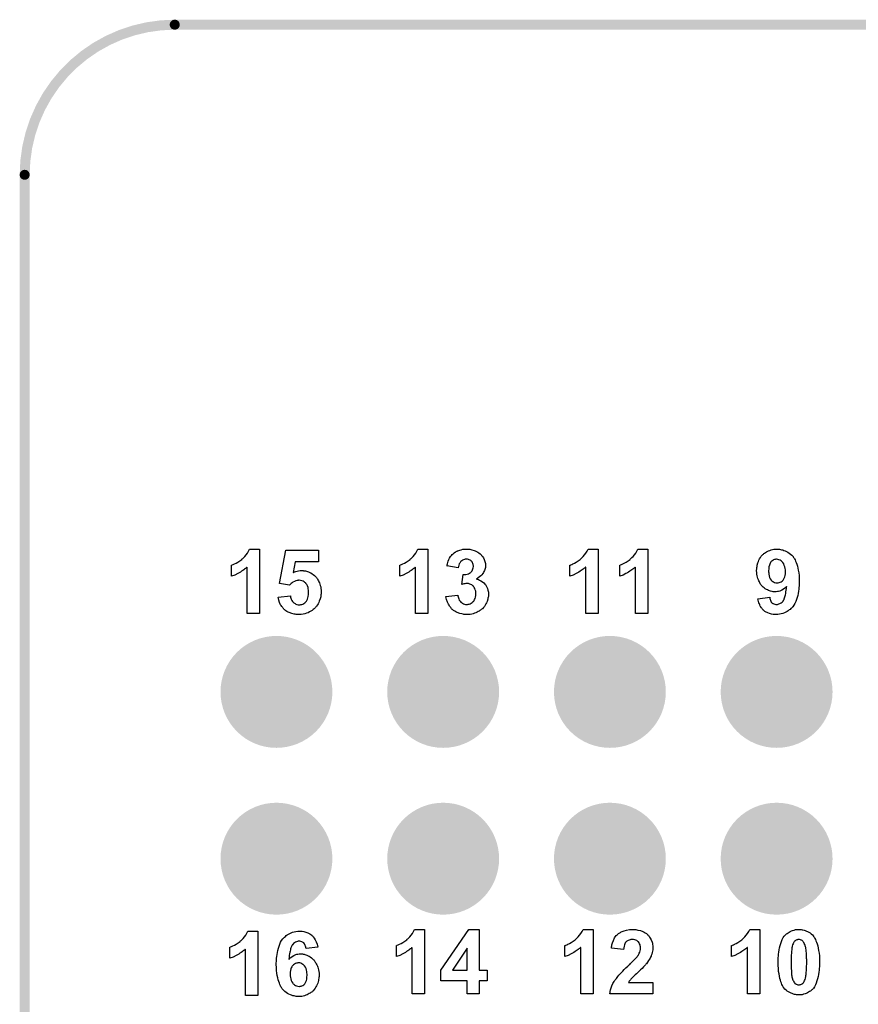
# Model space of a CAD drawing. Extents: x -0.07 to 0.95, y -0.15 to 2.1.
# Tile 13 of 14: x -0.05 to 0.45, y 1.51 to 2.1. Entities that reach past the tile are written whole.
import ezdxf

# ---------------------------------------------------------------- set-up
doc = ezdxf.new("R2010")
doc.units = 0
doc.layers.get('0').update_dxf_attribs({"linetype": 'CONTINUOUS'})
for name, color, linetype in [('gko', 6, 'CONTINUOUS'), ('gto', 2, 'CONTINUOUS'), ('gts', 1, 'CONTINUOUS')]:
    doc.layers.add(name, color=color, linetype=linetype)

# ---------------------------------------------------------------- blocks, each defined once
blk = doc.blocks.new('D29')
at = {"const_width": 0.003}
blk.add_lwpolyline([(-0.0015, 0, 1), (0.0015, 0, 1)], format="xyb", close=True, dxfattribs=at)
blk = doc.blocks.new('D52')
at = {"const_width": 0.03355}
blk.add_lwpolyline([(-0.016775, 0, 1), (0.016775, 0, 1)], format="xyb", close=True, dxfattribs=at)

msp = doc.modelspace()

# ---------------------------------------------------------------- linework, layer by layer
at = {"layer": 'gko', "color": 6, "const_width": 0.006}
msp.add_lwpolyline([(0.04, 2.1, 0.414214), (-0.05, 2.01)], format="xyb", dxfattribs=at)
for points in [[(0.04, 2.1), (0.04, 2.1)], [(0.04, 2.1), (0.04, 2.1)], [(0.04, 2.1), (0.86, 2.1)], [(-0.05, -0.15), (-0.05, 2.01)]]:
    msp.add_lwpolyline(points, dxfattribs=at)
at = {"layer": 'gto', "color": 2}
for points in [[(0.0909, 1.747), (0.0835, 1.747), (0.0835, 1.7748), (0.0834, 1.7747), (0.0833, 1.7746), (0.0831, 1.7745), (0.0828, 1.7742), (0.0824, 1.7739), (0.0819, 1.7735), (0.0814, 1.7731), (0.0808, 1.7727), (0.0801, 1.7723), (0.0794, 1.7718), (0.0786, 1.7713), (0.0778, 1.7709), (0.076, 1.77), (0.074, 1.7693), (0.074, 1.7759), (0.0741, 1.7759), (0.0741, 1.776), (0.0743, 1.776), (0.0745, 1.7761), (0.0751, 1.7764), (0.0758, 1.7767), (0.0768, 1.7771), (0.0778, 1.7777), (0.079, 1.7785), (0.0802, 1.7794), (0.0803, 1.7795), (0.0804, 1.7795), (0.0805, 1.7797), (0.0808, 1.7799), (0.0814, 1.7805), (0.082, 1.7812), (0.0828, 1.7821), (0.0836, 1.7832), (0.0843, 1.7844), (0.0849, 1.7856), (0.0909, 1.7856), (0.0909, 1.747)], [(0.1262, 1.778), (0.1122, 1.778), (0.1111, 1.7715), (0.1111, 1.7715), (0.1112, 1.7715), (0.1115, 1.7717), (0.112, 1.7719), (0.1126, 1.7721), (0.1134, 1.7724), (0.1142, 1.7725), (0.1152, 1.7727), (0.1161, 1.7728), (0.1166, 1.7728), (0.117, 1.7727), (0.1173, 1.7726), (0.1178, 1.7726), (0.1184, 1.7725), (0.119, 1.7723), (0.1203, 1.7719), (0.121, 1.7716), (0.1217, 1.7713), (0.1224, 1.7708), (0.1231, 1.7703), (0.1238, 1.7698), (0.1244, 1.7691), (0.1245, 1.7691), (0.1246, 1.769), (0.1248, 1.7688), (0.125, 1.7685), (0.1252, 1.7681), (0.1256, 1.7677), (0.1258, 1.7672), (0.1262, 1.7666), (0.1265, 1.766), (0.1268, 1.7653), (0.1271, 1.7645), (0.1273, 1.7638), (0.1276, 1.7629), (0.1277, 1.7619), (0.1278, 1.7609), (0.1279, 1.7599), (0.1279, 1.7598), (0.1279, 1.7597), (0.1279, 1.7594), (0.1278, 1.7591), (0.1278, 1.7587), (0.1277, 1.7582), (0.1277, 1.7576), (0.1276, 1.757), (0.1272, 1.7557), (0.1267, 1.7543), (0.1264, 1.7535), (0.1261, 1.7528), (0.1256, 1.7521), (0.1251, 1.7513), (0.1251, 1.7513), (0.1249, 1.7511), (0.1247, 1.7509), (0.1244, 1.7506), (0.1241, 1.7502), (0.1236, 1.7497), (0.123, 1.7493), (0.1224, 1.7488), (0.1217, 1.7483), (0.1209, 1.7479), (0.1201, 1.7474), (0.1191, 1.7471), (0.1181, 1.7467), (0.1171, 1.7465), (0.1159, 1.7463), (0.1147, 1.7463), (0.1142, 1.7463), (0.1138, 1.7463), (0.1133, 1.7464), (0.1128, 1.7464), (0.1122, 1.7465), (0.1116, 1.7466), (0.1102, 1.7469), (0.1087, 1.7475), (0.108, 1.7478), (0.1073, 1.7482), (0.1066, 1.7486), (0.106, 1.7491), (0.1059, 1.7492), (0.1058, 1.7492), (0.1056, 1.7494), (0.1054, 1.7496), (0.1052, 1.7499), (0.1049, 1.7503), (0.1046, 1.7507), (0.1042, 1.7511), (0.1039, 1.7517), (0.1035, 1.7522), (0.1029, 1.7535), (0.1024, 1.755), (0.1022, 1.7559), (0.102, 1.7568), (0.1094, 1.7575), (0.1094, 1.7574), (0.1094, 1.7572), (0.1095, 1.7567), (0.1097, 1.7561), (0.1099, 1.7555), (0.1102, 1.7548), (0.1107, 1.7542), (0.1112, 1.7536), (0.1112, 1.7535), (0.1115, 1.7534), (0.1118, 1.7532), (0.1122, 1.7529), (0.1127, 1.7526), (0.1133, 1.7524), (0.1141, 1.7522), (0.1148, 1.7522), (0.1149, 1.7522), (0.1152, 1.7522), (0.1156, 1.7523), (0.1162, 1.7524), (0.1168, 1.7526), (0.1175, 1.7529), (0.1181, 1.7534), (0.1187, 1.754), (0.1188, 1.7542), (0.119, 1.7544), (0.1192, 1.7548), (0.1196, 1.7555), (0.1198, 1.7563), (0.1201, 1.7572), (0.1203, 1.7584), (0.1203, 1.7597), (0.1203, 1.7598), (0.1203, 1.7599), (0.1203, 1.76), (0.1203, 1.7603), (0.1203, 1.7609), (0.1201, 1.7617), (0.12, 1.7626), (0.1197, 1.7635), (0.1193, 1.7643), (0.1187, 1.765), (0.1187, 1.7651), (0.1185, 1.7653), (0.1181, 1.7656), (0.1176, 1.766), (0.117, 1.7663), (0.1163, 1.7666), (0.1155, 1.7668), (0.1146, 1.7669), (0.1142, 1.7669), (0.114, 1.7668), (0.1135, 1.7667), (0.1127, 1.7665), (0.1118, 1.7662), (0.1109, 1.7657), (0.1104, 1.7654), (0.1099, 1.765), (0.1094, 1.7645), (0.1089, 1.764), (0.1029, 1.7649), (0.1067, 1.7849), (0.1262, 1.7849), (0.1262, 1.778)], [(0.1919, 1.747), (0.1845, 1.747), (0.1845, 1.7748), (0.1844, 1.7747), (0.1843, 1.7746), (0.1841, 1.7745), (0.1838, 1.7742), (0.1834, 1.7739), (0.1829, 1.7735), (0.1824, 1.7731), (0.1818, 1.7727), (0.1811, 1.7723), (0.1804, 1.7718), (0.1796, 1.7713), (0.1788, 1.7709), (0.177, 1.77), (0.175, 1.7693), (0.175, 1.7759), (0.1751, 1.7759), (0.1751, 1.776), (0.1753, 1.776), (0.1755, 1.7761), (0.1761, 1.7764), (0.1768, 1.7767), (0.1778, 1.7771), (0.1788, 1.7777), (0.18, 1.7785), (0.1812, 1.7794), (0.1813, 1.7795), (0.1814, 1.7795), (0.1815, 1.7797), (0.1818, 1.7799), (0.1824, 1.7805), (0.183, 1.7812), (0.1838, 1.7821), (0.1846, 1.7832), (0.1853, 1.7844), (0.1859, 1.7856), (0.1919, 1.7856), (0.1919, 1.747)], [(0.2159, 1.7856), (0.2164, 1.7855), (0.2169, 1.7855), (0.2175, 1.7854), (0.2181, 1.7852), (0.2195, 1.7848), (0.2202, 1.7845), (0.221, 1.7841), (0.2217, 1.7837), (0.2224, 1.7833), (0.2231, 1.7827), (0.2237, 1.7821), (0.2238, 1.7821), (0.2238, 1.782), (0.224, 1.7819), (0.2242, 1.7816), (0.2246, 1.7811), (0.2251, 1.7803), (0.2256, 1.7794), (0.226, 1.7782), (0.2263, 1.777), (0.2264, 1.7764), (0.2264, 1.7757), (0.2264, 1.7757), (0.2264, 1.7755), (0.2264, 1.7752), (0.2263, 1.7749), (0.2263, 1.7745), (0.2262, 1.774), (0.226, 1.7734), (0.2258, 1.7728), (0.2254, 1.7722), (0.2251, 1.7715), (0.2247, 1.7709), (0.2241, 1.7702), (0.2235, 1.7695), (0.2227, 1.7689), (0.2219, 1.7683), (0.2209, 1.7676), (0.221, 1.7676), (0.2211, 1.7676), (0.2212, 1.7676), (0.2215, 1.7675), (0.2221, 1.7673), (0.2228, 1.767), (0.2236, 1.7665), (0.2245, 1.766), (0.2254, 1.7653), (0.2262, 1.7644), (0.2263, 1.7643), (0.2265, 1.764), (0.2268, 1.7635), (0.2272, 1.7628), (0.2276, 1.7619), (0.2278, 1.7609), (0.2281, 1.7598), (0.2282, 1.7585), (0.2282, 1.7584), (0.2282, 1.7583), (0.2282, 1.758), (0.2281, 1.7577), (0.2281, 1.7572), (0.2279, 1.7567), (0.2278, 1.7561), (0.2277, 1.7555), (0.2273, 1.7542), (0.2269, 1.7534), (0.2266, 1.7527), (0.2262, 1.7519), (0.2257, 1.7512), (0.2251, 1.7505), (0.2245, 1.7498), (0.2244, 1.7498), (0.2243, 1.7497), (0.2241, 1.7495), (0.2238, 1.7493), (0.2234, 1.749), (0.223, 1.7487), (0.2225, 1.7484), (0.2219, 1.7481), (0.2213, 1.7477), (0.2206, 1.7474), (0.2198, 1.7471), (0.219, 1.7468), (0.2181, 1.7466), (0.2172, 1.7464), (0.2162, 1.7463), (0.2152, 1.7463), (0.2147, 1.7463), (0.2144, 1.7463), (0.2139, 1.7464), (0.2134, 1.7464), (0.2129, 1.7466), (0.2122, 1.7467), (0.2109, 1.747), (0.2094, 1.7476), (0.2086, 1.7479), (0.208, 1.7483), (0.2072, 1.7488), (0.2066, 1.7493), (0.2065, 1.7493), (0.2064, 1.7494), (0.2062, 1.7496), (0.206, 1.7498), (0.2057, 1.7501), (0.2055, 1.7505), (0.2051, 1.7509), (0.2048, 1.7514), (0.2045, 1.7519), (0.2041, 1.7525), (0.2035, 1.7538), (0.203, 1.7554), (0.2027, 1.7562), (0.2026, 1.7571), (0.2097, 1.758), (0.2097, 1.7579), (0.2097, 1.7579), (0.2098, 1.7575), (0.2099, 1.757), (0.2101, 1.7564), (0.2104, 1.7558), (0.2106, 1.755), (0.2111, 1.7544), (0.2116, 1.7538), (0.2116, 1.7537), (0.2119, 1.7535), (0.2122, 1.7533), (0.2126, 1.7531), (0.2131, 1.7528), (0.2137, 1.7526), (0.2144, 1.7524), (0.2152, 1.7524), (0.2153, 1.7524), (0.2156, 1.7524), (0.216, 1.7525), (0.2165, 1.7526), (0.2171, 1.7528), (0.2177, 1.7531), (0.2184, 1.7535), (0.219, 1.7541), (0.2191, 1.7542), (0.2193, 1.7544), (0.2195, 1.7548), (0.2198, 1.7553), (0.2201, 1.756), (0.2204, 1.7568), (0.2206, 1.7578), (0.2206, 1.7588), (0.2206, 1.7589), (0.2206, 1.7589), (0.2206, 1.7593), (0.2206, 1.7598), (0.2205, 1.7604), (0.2202, 1.7612), (0.22, 1.7619), (0.2196, 1.7626), (0.2191, 1.7633), (0.219, 1.7633), (0.2188, 1.7635), (0.2185, 1.7638), (0.2181, 1.7641), (0.2175, 1.7644), (0.2169, 1.7646), (0.2162, 1.7649), (0.2155, 1.7649), (0.2149, 1.7649), (0.2145, 1.7649), (0.214, 1.7648), (0.2134, 1.7647), (0.2128, 1.7645), (0.2121, 1.7644), (0.2129, 1.7703), (0.2134, 1.7703), (0.2139, 1.7704), (0.2146, 1.7704), (0.2153, 1.7706), (0.2161, 1.7708), (0.2168, 1.7711), (0.2175, 1.7716), (0.2175, 1.7716), (0.2177, 1.7719), (0.218, 1.7721), (0.2183, 1.7726), (0.2186, 1.7731), (0.2188, 1.7737), (0.219, 1.7744), (0.2191, 1.7752), (0.2191, 1.7754), (0.2191, 1.7756), (0.219, 1.7759), (0.2189, 1.7764), (0.2188, 1.7769), (0.2186, 1.7774), (0.2183, 1.7779), (0.2179, 1.7784), (0.2178, 1.7784), (0.2177, 1.7785), (0.2175, 1.7787), (0.2171, 1.779), (0.2166, 1.7791), (0.2161, 1.7794), (0.2155, 1.7795), (0.2148, 1.7795), (0.2145, 1.7795), (0.2141, 1.7795), (0.2137, 1.7794), (0.2132, 1.7792), (0.2126, 1.779), (0.2121, 1.7786), (0.2116, 1.7782), (0.2115, 1.7781), (0.2114, 1.778), (0.2111, 1.7776), (0.2109, 1.7772), (0.2106, 1.7767), (0.2104, 1.776), (0.2101, 1.7752), (0.21, 1.7744), (0.2032, 1.7755), (0.2032, 1.7755), (0.2033, 1.7756), (0.2033, 1.7758), (0.2033, 1.7761), (0.2035, 1.7767), (0.2037, 1.7775), (0.204, 1.7784), (0.2044, 1.7794), (0.2048, 1.7802), (0.2053, 1.7811), (0.2054, 1.7812), (0.2056, 1.7814), (0.2059, 1.7818), (0.2064, 1.7823), (0.2069, 1.7828), (0.2076, 1.7834), (0.2084, 1.7839), (0.2093, 1.7844), (0.2094, 1.7844), (0.2094, 1.7845), (0.2097, 1.7846), (0.2103, 1.7848), (0.211, 1.785), (0.2118, 1.7852), (0.2128, 1.7855), (0.2139, 1.7856), (0.215, 1.7856), (0.2155, 1.7856), (0.2159, 1.7856)], [(0.2939, 1.747), (0.2865, 1.747), (0.2865, 1.7748), (0.2864, 1.7747), (0.2863, 1.7746), (0.2861, 1.7745), (0.2858, 1.7742), (0.2854, 1.7739), (0.2849, 1.7735), (0.2844, 1.7731), (0.2838, 1.7727), (0.2831, 1.7723), (0.2824, 1.7718), (0.2816, 1.7713), (0.2808, 1.7709), (0.279, 1.77), (0.277, 1.7693), (0.277, 1.7759), (0.2771, 1.7759), (0.2771, 1.776), (0.2773, 1.776), (0.2775, 1.7761), (0.2781, 1.7764), (0.2788, 1.7767), (0.2798, 1.7771), (0.2808, 1.7777), (0.282, 1.7785), (0.2832, 1.7794), (0.2833, 1.7795), (0.2834, 1.7795), (0.2835, 1.7797), (0.2838, 1.7799), (0.2844, 1.7805), (0.285, 1.7812), (0.2858, 1.7821), (0.2866, 1.7832), (0.2873, 1.7844), (0.2879, 1.7856), (0.2939, 1.7856), (0.2939, 1.747)], [(0.3237, 1.747), (0.3163, 1.747), (0.3163, 1.7748), (0.3163, 1.7747), (0.3162, 1.7746), (0.316, 1.7745), (0.3156, 1.7742), (0.3152, 1.7739), (0.3148, 1.7735), (0.3142, 1.7731), (0.3136, 1.7727), (0.313, 1.7723), (0.3122, 1.7718), (0.3115, 1.7713), (0.3106, 1.7709), (0.3089, 1.77), (0.3069, 1.7693), (0.3069, 1.7759), (0.3069, 1.7759), (0.307, 1.776), (0.3071, 1.776), (0.3074, 1.7761), (0.3079, 1.7764), (0.3087, 1.7767), (0.3096, 1.7771), (0.3107, 1.7777), (0.3119, 1.7785), (0.3131, 1.7794), (0.3131, 1.7795), (0.3132, 1.7795), (0.3134, 1.7797), (0.3136, 1.7799), (0.3142, 1.7805), (0.3149, 1.7812), (0.3157, 1.7821), (0.3165, 1.7832), (0.3172, 1.7844), (0.3177, 1.7856), (0.3237, 1.7856), (0.3237, 1.747)], [(0.4018, 1.7856), (0.4023, 1.7856), (0.4028, 1.7855), (0.4033, 1.7854), (0.404, 1.7852), (0.4047, 1.7851), (0.4054, 1.7848), (0.4062, 1.7845), (0.407, 1.7841), (0.4078, 1.7837), (0.4086, 1.7832), (0.4094, 1.7826), (0.4101, 1.7819), (0.4109, 1.7811), (0.4109, 1.781), (0.411, 1.7809), (0.4112, 1.7806), (0.4115, 1.7802), (0.4118, 1.7797), (0.4121, 1.7791), (0.4124, 1.7784), (0.4128, 1.7775), (0.4131, 1.7765), (0.4135, 1.7754), (0.4138, 1.7742), (0.414, 1.7729), (0.4143, 1.7714), (0.4145, 1.7698), (0.4146, 1.768), (0.4146, 1.7661), (0.4146, 1.7661), (0.4146, 1.766), (0.4146, 1.7659), (0.4146, 1.7657), (0.4146, 1.7651), (0.4146, 1.7644), (0.4145, 1.7635), (0.4144, 1.7625), (0.4143, 1.7615), (0.4141, 1.7603), (0.4139, 1.759), (0.4137, 1.7578), (0.4134, 1.7565), (0.413, 1.7553), (0.4125, 1.7541), (0.412, 1.7529), (0.4114, 1.7519), (0.4107, 1.7509), (0.4106, 1.7509), (0.4105, 1.7507), (0.4103, 1.7505), (0.41, 1.7502), (0.4096, 1.7499), (0.4091, 1.7494), (0.4086, 1.7491), (0.408, 1.7486), (0.4073, 1.7482), (0.4065, 1.7478), (0.4057, 1.7474), (0.4048, 1.747), (0.4038, 1.7467), (0.4028, 1.7465), (0.4018, 1.7463), (0.4006, 1.7463), (0.4002, 1.7463), (0.3999, 1.7463), (0.3995, 1.7463), (0.399, 1.7464), (0.398, 1.7466), (0.3968, 1.7469), (0.3957, 1.7473), (0.3944, 1.7479), (0.3939, 1.7482), (0.3933, 1.7487), (0.3933, 1.7487), (0.3932, 1.7488), (0.3931, 1.7489), (0.3929, 1.7491), (0.3927, 1.7494), (0.3924, 1.7497), (0.3922, 1.7501), (0.3918, 1.7504), (0.3916, 1.7509), (0.3912, 1.7514), (0.3909, 1.7521), (0.3907, 1.7527), (0.3904, 1.7534), (0.3902, 1.7542), (0.3899, 1.7549), (0.3898, 1.7558), (0.3969, 1.7567), (0.3969, 1.7565), (0.3969, 1.7563), (0.397, 1.7559), (0.3972, 1.7554), (0.3973, 1.7549), (0.3975, 1.7543), (0.3978, 1.7538), (0.3982, 1.7534), (0.3983, 1.7533), (0.3984, 1.7532), (0.3987, 1.753), (0.399, 1.7529), (0.3994, 1.7527), (0.3999, 1.7526), (0.4005, 1.7524), (0.4011, 1.7524), (0.4012, 1.7524), (0.4015, 1.7524), (0.4019, 1.7525), (0.4024, 1.7527), (0.403, 1.7529), (0.4037, 1.7533), (0.4043, 1.7538), (0.4049, 1.7544), (0.405, 1.7545), (0.4051, 1.7547), (0.4052, 1.7549), (0.4053, 1.7551), (0.4055, 1.7554), (0.4056, 1.7558), (0.4058, 1.7563), (0.406, 1.7569), (0.4061, 1.7575), (0.4063, 1.7582), (0.4065, 1.759), (0.4066, 1.7599), (0.4068, 1.7609), (0.4069, 1.762), (0.407, 1.7631), (0.4069, 1.7631), (0.4069, 1.763), (0.4067, 1.7629), (0.4065, 1.7627), (0.4062, 1.7624), (0.4059, 1.7622), (0.4051, 1.7615), (0.4041, 1.7609), (0.4029, 1.7604), (0.4022, 1.7602), (0.4015, 1.7601), (0.4008, 1.76), (0.4, 1.7599), (0.3996, 1.7599), (0.3993, 1.76), (0.3989, 1.76), (0.3984, 1.7601), (0.3974, 1.7604), (0.3962, 1.7608), (0.3955, 1.7611), (0.3949, 1.7614), (0.3942, 1.7618), (0.3936, 1.7623), (0.3929, 1.7628), (0.3923, 1.7634), (0.3922, 1.7635), (0.3921, 1.7636), (0.392, 1.7638), (0.3918, 1.764), (0.3915, 1.7644), (0.3912, 1.7648), (0.3909, 1.7653), (0.3907, 1.7659), (0.3903, 1.7665), (0.3901, 1.7672), (0.3898, 1.7679), (0.3895, 1.7688), (0.3893, 1.7696), (0.3892, 1.7705), (0.3891, 1.7715), (0.389, 1.7725), (0.389, 1.7726), (0.389, 1.7728), (0.389, 1.7731), (0.3891, 1.7735), (0.3891, 1.774), (0.3892, 1.7746), (0.3893, 1.7752), (0.3894, 1.7759), (0.3898, 1.7774), (0.3901, 1.7782), (0.3904, 1.779), (0.3908, 1.7798), (0.3913, 1.7806), (0.3918, 1.7813), (0.3924, 1.782), (0.3925, 1.7821), (0.3926, 1.7822), (0.3928, 1.7824), (0.3931, 1.7826), (0.3934, 1.7829), (0.3938, 1.7832), (0.3943, 1.7835), (0.3949, 1.7839), (0.3954, 1.7842), (0.3962, 1.7845), (0.3969, 1.7848), (0.3977, 1.7851), (0.3985, 1.7853), (0.3994, 1.7855), (0.4003, 1.7856), (0.4013, 1.7856), (0.4015, 1.7856), (0.4018, 1.7856)], [(0.4009, 1.7795), (0.4006, 1.7795), (0.4002, 1.7794), (0.3998, 1.7793), (0.3992, 1.7791), (0.3987, 1.7788), (0.3981, 1.7784), (0.3975, 1.7779), (0.3975, 1.7778), (0.3973, 1.7775), (0.3971, 1.7771), (0.3969, 1.7766), (0.3967, 1.7759), (0.3964, 1.7749), (0.3963, 1.7738), (0.3962, 1.7725), (0.3962, 1.7725), (0.3962, 1.7724), (0.3962, 1.7722), (0.3962, 1.7719), (0.3963, 1.7713), (0.3964, 1.7705), (0.3965, 1.7695), (0.3968, 1.7686), (0.3972, 1.7678), (0.3977, 1.767), (0.3977, 1.767), (0.3979, 1.7668), (0.3982, 1.7665), (0.3987, 1.7662), (0.3992, 1.7659), (0.3998, 1.7656), (0.4005, 1.7654), (0.4013, 1.7653), (0.4014, 1.7653), (0.4017, 1.7654), (0.402, 1.7654), (0.4025, 1.7655), (0.4031, 1.7657), (0.4037, 1.766), (0.4043, 1.7664), (0.4049, 1.767), (0.4049, 1.767), (0.4051, 1.7673), (0.4054, 1.7677), (0.4056, 1.7682), (0.4059, 1.7689), (0.4061, 1.7698), (0.4063, 1.7708), (0.4064, 1.7719), (0.4064, 1.772), (0.4064, 1.7721), (0.4064, 1.7723), (0.4064, 1.7725), (0.4063, 1.7731), (0.4061, 1.774), (0.406, 1.7749), (0.4056, 1.7758), (0.4053, 1.7767), (0.4047, 1.7775), (0.4047, 1.7776), (0.4044, 1.7779), (0.4041, 1.7781), (0.4037, 1.7785), (0.4031, 1.7789), (0.4024, 1.7792), (0.4017, 1.7794), (0.4009, 1.7795)], [(0.0899, 1.518), (0.0825, 1.518), (0.0825, 1.5458), (0.0824, 1.5458), (0.0823, 1.5456), (0.0821, 1.5455), (0.0818, 1.5452), (0.0814, 1.5449), (0.0809, 1.5445), (0.0804, 1.5441), (0.0798, 1.5437), (0.0791, 1.5433), (0.0784, 1.5428), (0.0776, 1.5423), (0.0768, 1.5419), (0.075, 1.541), (0.073, 1.5403), (0.073, 1.5469), (0.0731, 1.5469), (0.0731, 1.547), (0.0733, 1.547), (0.0735, 1.5471), (0.0741, 1.5474), (0.0748, 1.5477), (0.0758, 1.5481), (0.0768, 1.5487), (0.078, 1.5495), (0.0792, 1.5504), (0.0793, 1.5505), (0.0794, 1.5505), (0.0795, 1.5507), (0.0798, 1.5509), (0.0804, 1.5515), (0.081, 1.5522), (0.0818, 1.5531), (0.0826, 1.5542), (0.0833, 1.5554), (0.0839, 1.5566), (0.0899, 1.5566), (0.0899, 1.518)], [(0.1157, 1.5566), (0.1161, 1.5566), (0.1165, 1.5565), (0.1175, 1.5563), (0.1186, 1.556), (0.1198, 1.5556), (0.1211, 1.555), (0.1216, 1.5546), (0.1222, 1.5541), (0.1222, 1.5541), (0.1223, 1.554), (0.1225, 1.5539), (0.1226, 1.5537), (0.1229, 1.5534), (0.1231, 1.5531), (0.1237, 1.5524), (0.1243, 1.5513), (0.1249, 1.5501), (0.1255, 1.5487), (0.1259, 1.547), (0.1188, 1.5462), (0.1188, 1.5464), (0.1187, 1.5466), (0.1186, 1.547), (0.1185, 1.5475), (0.1183, 1.548), (0.1181, 1.5485), (0.1178, 1.549), (0.1174, 1.5495), (0.1173, 1.5495), (0.1172, 1.5496), (0.117, 1.5498), (0.1166, 1.55), (0.1162, 1.5502), (0.1157, 1.5504), (0.1151, 1.5505), (0.1145, 1.5505), (0.1144, 1.5505), (0.1141, 1.5505), (0.1137, 1.5504), (0.1131, 1.5502), (0.1125, 1.55), (0.1119, 1.5496), (0.1112, 1.5491), (0.1106, 1.5484), (0.1105, 1.5483), (0.1104, 1.5482), (0.1103, 1.548), (0.1102, 1.5477), (0.11, 1.5474), (0.1099, 1.547), (0.1097, 1.5465), (0.1095, 1.546), (0.1094, 1.5454), (0.1092, 1.5446), (0.109, 1.5439), (0.1089, 1.543), (0.1087, 1.542), (0.1086, 1.5409), (0.1085, 1.5397), (0.1086, 1.5398), (0.1086, 1.5399), (0.1088, 1.54), (0.109, 1.5402), (0.1093, 1.5405), (0.1096, 1.5408), (0.1104, 1.5414), (0.1114, 1.5419), (0.1126, 1.5425), (0.1132, 1.5427), (0.1139, 1.5428), (0.1146, 1.5429), (0.1154, 1.543), (0.1158, 1.543), (0.1162, 1.5429), (0.1166, 1.5429), (0.117, 1.5428), (0.1176, 1.5427), (0.1181, 1.5425), (0.1193, 1.5421), (0.12, 1.5418), (0.1207, 1.5415), (0.1213, 1.5411), (0.122, 1.5406), (0.1227, 1.54), (0.1233, 1.5394), (0.1233, 1.5394), (0.1235, 1.5393), (0.1236, 1.5391), (0.1238, 1.5388), (0.1241, 1.5384), (0.1243, 1.538), (0.1246, 1.5375), (0.1249, 1.537), (0.1253, 1.5364), (0.1256, 1.5356), (0.1258, 1.5349), (0.1261, 1.5341), (0.1263, 1.5333), (0.1264, 1.5323), (0.1266, 1.5314), (0.1266, 1.5303), (0.1266, 1.5303), (0.1266, 1.53), (0.1266, 1.5298), (0.1266, 1.5293), (0.1265, 1.5288), (0.1264, 1.5283), (0.1263, 1.5276), (0.1262, 1.5269), (0.1258, 1.5254), (0.1255, 1.5246), (0.1251, 1.5238), (0.1247, 1.5231), (0.1243, 1.5223), (0.1237, 1.5215), (0.1231, 1.5208), (0.1231, 1.5208), (0.123, 1.5207), (0.1228, 1.5205), (0.1225, 1.5203), (0.1222, 1.52), (0.1217, 1.5197), (0.1213, 1.5194), (0.1207, 1.5191), (0.1201, 1.5187), (0.1195, 1.5184), (0.1187, 1.5181), (0.1179, 1.5178), (0.1171, 1.5176), (0.1162, 1.5174), (0.1152, 1.5173), (0.1142, 1.5173), (0.114, 1.5173), (0.1137, 1.5173), (0.1133, 1.5173), (0.1128, 1.5174), (0.1122, 1.5175), (0.1116, 1.5177), (0.1109, 1.5178), (0.1101, 1.5181), (0.1094, 1.5184), (0.1085, 1.5187), (0.1077, 1.5192), (0.1069, 1.5197), (0.1061, 1.5203), (0.1054, 1.521), (0.1046, 1.5218), (0.1046, 1.5218), (0.1045, 1.522), (0.1043, 1.5223), (0.1041, 1.5227), (0.1037, 1.5232), (0.1035, 1.5238), (0.1031, 1.5245), (0.1028, 1.5253), (0.1024, 1.5263), (0.1021, 1.5274), (0.1018, 1.5286), (0.1015, 1.53), (0.1012, 1.5314), (0.1011, 1.533), (0.101, 1.5348), (0.1009, 1.5366), (0.1009, 1.5367), (0.1009, 1.5368), (0.1009, 1.5369), (0.1009, 1.5371), (0.1009, 1.5376), (0.101, 1.5384), (0.101, 1.5393), (0.1011, 1.5403), (0.1012, 1.5414), (0.1014, 1.5425), (0.1016, 1.5438), (0.1019, 1.545), (0.1022, 1.5463), (0.1026, 1.5476), (0.103, 1.5487), (0.1035, 1.5499), (0.1041, 1.551), (0.1048, 1.5519), (0.1049, 1.552), (0.105, 1.5521), (0.1052, 1.5524), (0.1055, 1.5526), (0.1059, 1.553), (0.1064, 1.5534), (0.1069, 1.5539), (0.1075, 1.5543), (0.1082, 1.5547), (0.109, 1.5551), (0.1099, 1.5555), (0.1107, 1.5559), (0.1117, 1.5562), (0.1127, 1.5564), (0.1138, 1.5566), (0.115, 1.5566), (0.1154, 1.5566), (0.1157, 1.5566)], [(0.1899, 1.519), (0.1825, 1.519), (0.1825, 1.5468), (0.1824, 1.5467), (0.1823, 1.5466), (0.1821, 1.5465), (0.1818, 1.5462), (0.1814, 1.5459), (0.1809, 1.5455), (0.1804, 1.5451), (0.1798, 1.5447), (0.1791, 1.5443), (0.1784, 1.5438), (0.1776, 1.5433), (0.1768, 1.5429), (0.175, 1.542), (0.173, 1.5413), (0.173, 1.5479), (0.1731, 1.5479), (0.1731, 1.548), (0.1733, 1.548), (0.1735, 1.5481), (0.1741, 1.5484), (0.1748, 1.5487), (0.1758, 1.5491), (0.1768, 1.5497), (0.178, 1.5505), (0.1792, 1.5514), (0.1793, 1.5515), (0.1794, 1.5515), (0.1795, 1.5517), (0.1798, 1.5519), (0.1804, 1.5525), (0.181, 1.5532), (0.1818, 1.5541), (0.1826, 1.5552), (0.1833, 1.5564), (0.1839, 1.5576), (0.1899, 1.5576), (0.1899, 1.519)], [(0.2225, 1.5332), (0.2273, 1.5332), (0.2273, 1.5267), (0.2225, 1.5267), (0.2225, 1.519), (0.2154, 1.519), (0.2154, 1.5267), (0.1996, 1.5267), (0.1996, 1.5331), (0.2163, 1.5576), (0.2225, 1.5576), (0.2225, 1.5332)], [(0.2909, 1.519), (0.2835, 1.519), (0.2835, 1.5468), (0.2834, 1.5467), (0.2833, 1.5466), (0.2831, 1.5465), (0.2828, 1.5462), (0.2824, 1.5459), (0.2819, 1.5455), (0.2814, 1.5451), (0.2808, 1.5447), (0.2801, 1.5443), (0.2794, 1.5438), (0.2786, 1.5433), (0.2778, 1.5429), (0.276, 1.542), (0.274, 1.5413), (0.274, 1.5479), (0.2741, 1.5479), (0.2741, 1.548), (0.2743, 1.548), (0.2745, 1.5481), (0.2751, 1.5484), (0.2758, 1.5487), (0.2768, 1.5491), (0.2778, 1.5497), (0.279, 1.5505), (0.2802, 1.5514), (0.2803, 1.5515), (0.2804, 1.5515), (0.2805, 1.5517), (0.2808, 1.5519), (0.2814, 1.5525), (0.282, 1.5532), (0.2828, 1.5541), (0.2836, 1.5552), (0.2843, 1.5564), (0.2849, 1.5576), (0.2909, 1.5576), (0.2909, 1.519)], [(0.3155, 1.5576), (0.316, 1.5575), (0.3166, 1.5575), (0.3172, 1.5574), (0.3178, 1.5572), (0.3193, 1.5569), (0.3207, 1.5563), (0.3215, 1.556), (0.3222, 1.5556), (0.3229, 1.5551), (0.3235, 1.5545), (0.3236, 1.5545), (0.3237, 1.5544), (0.3238, 1.5542), (0.324, 1.554), (0.3243, 1.5537), (0.3246, 1.5533), (0.3248, 1.5529), (0.3252, 1.5524), (0.3257, 1.5513), (0.3263, 1.55), (0.3265, 1.5493), (0.3266, 1.5485), (0.3267, 1.5477), (0.3268, 1.5469), (0.3268, 1.5467), (0.3268, 1.5464), (0.3267, 1.5459), (0.3267, 1.5453), (0.3266, 1.5445), (0.3264, 1.5437), (0.3262, 1.5428), (0.3258, 1.5419), (0.3258, 1.5418), (0.3257, 1.5415), (0.3254, 1.541), (0.3251, 1.5404), (0.3247, 1.5397), (0.3242, 1.5389), (0.3236, 1.538), (0.3229, 1.537), (0.3228, 1.537), (0.3226, 1.5367), (0.3223, 1.5363), (0.3218, 1.5358), (0.3211, 1.5351), (0.3203, 1.5342), (0.3193, 1.5333), (0.3181, 1.5321), (0.318, 1.532), (0.3179, 1.532), (0.3177, 1.5318), (0.3175, 1.5316), (0.3169, 1.531), (0.3162, 1.5304), (0.3155, 1.5297), (0.3147, 1.5289), (0.3141, 1.5283), (0.3138, 1.528), (0.3136, 1.5278), (0.3136, 1.5278), (0.3135, 1.5277), (0.3133, 1.5274), (0.3131, 1.5272), (0.3126, 1.5265), (0.3121, 1.5258), (0.3268, 1.5258), (0.3268, 1.519), (0.301, 1.519), (0.301, 1.5191), (0.301, 1.5192), (0.301, 1.5194), (0.3011, 1.5197), (0.3011, 1.52), (0.3012, 1.5204), (0.3014, 1.5214), (0.3018, 1.5225), (0.3022, 1.5237), (0.3027, 1.5251), (0.3035, 1.5263), (0.3035, 1.5264), (0.3036, 1.5265), (0.3037, 1.5267), (0.3039, 1.5269), (0.3041, 1.5273), (0.3045, 1.5277), (0.3049, 1.5282), (0.3053, 1.5288), (0.3058, 1.5294), (0.3064, 1.5301), (0.3071, 1.5309), (0.3079, 1.5317), (0.3087, 1.5325), (0.3096, 1.5335), (0.3106, 1.5345), (0.3117, 1.5355), (0.3118, 1.5356), (0.312, 1.5358), (0.3122, 1.536), (0.3125, 1.5363), (0.313, 1.5366), (0.3134, 1.5371), (0.3144, 1.5381), (0.3154, 1.5391), (0.3164, 1.5402), (0.3168, 1.5406), (0.3173, 1.5411), (0.3176, 1.5415), (0.3178, 1.5419), (0.3179, 1.542), (0.3181, 1.5423), (0.3183, 1.5427), (0.3186, 1.5433), (0.3189, 1.544), (0.3192, 1.5448), (0.3193, 1.5455), (0.3194, 1.5464), (0.3194, 1.5464), (0.3194, 1.5465), (0.3194, 1.5467), (0.3193, 1.5472), (0.3192, 1.5478), (0.3191, 1.5484), (0.3188, 1.549), (0.3185, 1.5496), (0.3181, 1.5502), (0.318, 1.5502), (0.3178, 1.5504), (0.3175, 1.5506), (0.3171, 1.5509), (0.3166, 1.5511), (0.316, 1.5513), (0.3152, 1.5515), (0.3144, 1.5515), (0.314, 1.5515), (0.3136, 1.5515), (0.3131, 1.5514), (0.3125, 1.5512), (0.3119, 1.5509), (0.3112, 1.5506), (0.3107, 1.5501), (0.3106, 1.5501), (0.3105, 1.5499), (0.3102, 1.5495), (0.31, 1.549), (0.3097, 1.5484), (0.3095, 1.5476), (0.3093, 1.5466), (0.3092, 1.5455), (0.3019, 1.5463), (0.3019, 1.5463), (0.3019, 1.5465), (0.3019, 1.5468), (0.302, 1.5472), (0.3021, 1.5477), (0.3022, 1.5483), (0.3024, 1.5489), (0.3026, 1.5496), (0.3031, 1.551), (0.3038, 1.5525), (0.3042, 1.5532), (0.3047, 1.5539), (0.3053, 1.5544), (0.3059, 1.555), (0.306, 1.555), (0.3061, 1.5551), (0.3062, 1.5552), (0.3065, 1.5554), (0.3069, 1.5556), (0.3073, 1.5558), (0.3077, 1.5561), (0.3083, 1.5563), (0.3089, 1.5566), (0.3096, 1.5568), (0.311, 1.5572), (0.3127, 1.5575), (0.3136, 1.5576), (0.3146, 1.5576), (0.3151, 1.5576), (0.3155, 1.5576)], [(0.3909, 1.519), (0.3835, 1.519), (0.3835, 1.5468), (0.3834, 1.5467), (0.3833, 1.5466), (0.3831, 1.5465), (0.3828, 1.5462), (0.3824, 1.5459), (0.3819, 1.5455), (0.3814, 1.5451), (0.3808, 1.5447), (0.3801, 1.5443), (0.3794, 1.5438), (0.3786, 1.5433), (0.3778, 1.5429), (0.376, 1.542), (0.374, 1.5413), (0.374, 1.5479), (0.3741, 1.5479), (0.3741, 1.548), (0.3743, 1.548), (0.3745, 1.5481), (0.3751, 1.5484), (0.3758, 1.5487), (0.3768, 1.5491), (0.3778, 1.5497), (0.379, 1.5505), (0.3802, 1.5514), (0.3803, 1.5515), (0.3804, 1.5515), (0.3805, 1.5517), (0.3808, 1.5519), (0.3814, 1.5525), (0.382, 1.5532), (0.3828, 1.5541), (0.3836, 1.5552), (0.3843, 1.5564), (0.3849, 1.5576), (0.3909, 1.5576), (0.3909, 1.519)], [(0.4153, 1.5576), (0.4157, 1.5575), (0.4163, 1.5574), (0.4168, 1.5573), (0.4175, 1.5571), (0.4182, 1.5569), (0.4189, 1.5566), (0.4196, 1.5564), (0.4203, 1.556), (0.4211, 1.5555), (0.4218, 1.555), (0.4225, 1.5544), (0.4231, 1.5536), (0.4231, 1.5536), (0.4232, 1.5534), (0.4234, 1.5531), (0.4237, 1.5527), (0.4239, 1.5522), (0.4243, 1.5515), (0.4246, 1.5508), (0.4249, 1.5499), (0.4253, 1.5489), (0.4257, 1.5477), (0.4259, 1.5464), (0.4262, 1.545), (0.4265, 1.5434), (0.4267, 1.5418), (0.4268, 1.5399), (0.4268, 1.5379), (0.4268, 1.5379), (0.4268, 1.5378), (0.4268, 1.5376), (0.4268, 1.5374), (0.4268, 1.5369), (0.4268, 1.5361), (0.4267, 1.5353), (0.4266, 1.5342), (0.4265, 1.5331), (0.4264, 1.5319), (0.4262, 1.5306), (0.4259, 1.5293), (0.4256, 1.528), (0.4252, 1.5267), (0.4248, 1.5254), (0.4243, 1.5243), (0.4237, 1.5232), (0.4231, 1.5222), (0.423, 1.5222), (0.4229, 1.5221), (0.4227, 1.5218), (0.4225, 1.5216), (0.4222, 1.5213), (0.4218, 1.521), (0.4213, 1.5206), (0.4208, 1.5203), (0.4202, 1.5199), (0.4196, 1.5195), (0.4188, 1.5192), (0.4181, 1.5189), (0.4172, 1.5187), (0.4163, 1.5184), (0.4153, 1.5183), (0.4143, 1.5183), (0.4141, 1.5183), (0.4138, 1.5183), (0.4134, 1.5183), (0.413, 1.5184), (0.4124, 1.5185), (0.4118, 1.5186), (0.4111, 1.5188), (0.4104, 1.5191), (0.4097, 1.5193), (0.4089, 1.5197), (0.4082, 1.5201), (0.4074, 1.5206), (0.4067, 1.5212), (0.406, 1.5218), (0.4053, 1.5226), (0.4052, 1.5226), (0.4051, 1.5228), (0.405, 1.5231), (0.4048, 1.5234), (0.4045, 1.5239), (0.4042, 1.5245), (0.4039, 1.5253), (0.4036, 1.5261), (0.4033, 1.5271), (0.403, 1.5282), (0.4027, 1.5295), (0.4025, 1.5309), (0.4022, 1.5324), (0.4021, 1.5342), (0.402, 1.536), (0.4019, 1.538), (0.4019, 1.538), (0.4019, 1.5381), (0.4019, 1.5383), (0.4019, 1.5385), (0.4019, 1.539), (0.402, 1.5398), (0.402, 1.5406), (0.4021, 1.5417), (0.4022, 1.5428), (0.4024, 1.544), (0.4026, 1.5453), (0.4028, 1.5466), (0.4031, 1.5479), (0.4035, 1.5492), (0.4039, 1.5504), (0.4044, 1.5516), (0.405, 1.5527), (0.4056, 1.5536), (0.4057, 1.5537), (0.4058, 1.5538), (0.406, 1.554), (0.4062, 1.5542), (0.4065, 1.5546), (0.4069, 1.5549), (0.4074, 1.5552), (0.4079, 1.5556), (0.4085, 1.556), (0.4091, 1.5564), (0.4099, 1.5567), (0.4106, 1.557), (0.4115, 1.5572), (0.4124, 1.5575), (0.4133, 1.5576), (0.4143, 1.5576), (0.4149, 1.5576), (0.4153, 1.5576)], [(0.4143, 1.5515), (0.4141, 1.5515), (0.4138, 1.5515), (0.4136, 1.5514), (0.4132, 1.5513), (0.4128, 1.5511), (0.4124, 1.5509), (0.412, 1.5506), (0.4119, 1.5506), (0.4118, 1.5505), (0.4116, 1.5502), (0.4114, 1.55), (0.4111, 1.5495), (0.4109, 1.549), (0.4106, 1.5484), (0.4104, 1.5476), (0.4104, 1.5475), (0.4104, 1.5475), (0.4104, 1.5472), (0.4103, 1.547), (0.4102, 1.5467), (0.4102, 1.5463), (0.4101, 1.5459), (0.4101, 1.5453), (0.41, 1.5446), (0.4099, 1.544), (0.4099, 1.5431), (0.4098, 1.5423), (0.4097, 1.5413), (0.4097, 1.5403), (0.4097, 1.5391), (0.4097, 1.5379), (0.4097, 1.5379), (0.4097, 1.5376), (0.4097, 1.5373), (0.4097, 1.5368), (0.4097, 1.5363), (0.4097, 1.5357), (0.4097, 1.5349), (0.4098, 1.5342), (0.4099, 1.5327), (0.41, 1.5311), (0.41, 1.5304), (0.4101, 1.5297), (0.4102, 1.5291), (0.4104, 1.5285), (0.4104, 1.5284), (0.4105, 1.5282), (0.4106, 1.5277), (0.4108, 1.5272), (0.4111, 1.5267), (0.4114, 1.5261), (0.4117, 1.5256), (0.412, 1.5252), (0.4121, 1.5252), (0.4122, 1.5251), (0.4124, 1.5249), (0.4127, 1.5248), (0.413, 1.5247), (0.4134, 1.5245), (0.4138, 1.5244), (0.4143, 1.5244), (0.4146, 1.5244), (0.4148, 1.5244), (0.4151, 1.5245), (0.4155, 1.5246), (0.4159, 1.5247), (0.4163, 1.5249), (0.4167, 1.5252), (0.4167, 1.5253), (0.4168, 1.5254), (0.4171, 1.5256), (0.4173, 1.5259), (0.4175, 1.5263), (0.4178, 1.5269), (0.4181, 1.5275), (0.4183, 1.5283), (0.4183, 1.5283), (0.4183, 1.5284), (0.4183, 1.5286), (0.4184, 1.5288), (0.4185, 1.5292), (0.4185, 1.5295), (0.4186, 1.53), (0.4187, 1.5305), (0.4187, 1.5312), (0.4188, 1.5319), (0.4189, 1.5327), (0.419, 1.5335), (0.419, 1.5345), (0.419, 1.5355), (0.4191, 1.5367), (0.4191, 1.5379), (0.4191, 1.538), (0.4191, 1.5382), (0.4191, 1.5386), (0.4191, 1.539), (0.4191, 1.5396), (0.419, 1.5402), (0.419, 1.5409), (0.419, 1.5416), (0.4189, 1.5432), (0.4188, 1.5447), (0.4187, 1.5454), (0.4186, 1.5461), (0.4185, 1.5467), (0.4183, 1.5472), (0.4183, 1.5473), (0.4183, 1.5474), (0.4182, 1.5476), (0.4181, 1.5481), (0.4179, 1.5486), (0.4176, 1.5492), (0.4173, 1.5497), (0.417, 1.5502), (0.4167, 1.5506), (0.4166, 1.5507), (0.4165, 1.5508), (0.4163, 1.5509), (0.416, 1.5511), (0.4157, 1.5512), (0.4153, 1.5514), (0.4148, 1.5515), (0.4143, 1.5515)], [(0.2154, 1.5464), (0.2065, 1.5332), (0.2154, 1.5332), (0.2154, 1.5464)], [(0.1142, 1.5375), (0.1139, 1.5375), (0.1135, 1.5374), (0.113, 1.5373), (0.1124, 1.5371), (0.1118, 1.5368), (0.1112, 1.5364), (0.1106, 1.5358), (0.1106, 1.5358), (0.1104, 1.5355), (0.1102, 1.5351), (0.1099, 1.5346), (0.1096, 1.5339), (0.1094, 1.533), (0.1092, 1.532), (0.1092, 1.5309), (0.1092, 1.5308), (0.1092, 1.5307), (0.1092, 1.5305), (0.1092, 1.5303), (0.1093, 1.5297), (0.1094, 1.5288), (0.1096, 1.5279), (0.1099, 1.527), (0.1102, 1.5261), (0.1108, 1.5253), (0.1109, 1.5253), (0.1111, 1.525), (0.1115, 1.5247), (0.1119, 1.5244), (0.1125, 1.524), (0.1131, 1.5237), (0.1138, 1.5235), (0.1146, 1.5234), (0.1149, 1.5234), (0.1153, 1.5235), (0.1158, 1.5236), (0.1163, 1.5238), (0.1169, 1.524), (0.1175, 1.5244), (0.118, 1.5249), (0.1181, 1.525), (0.1182, 1.5253), (0.1185, 1.5257), (0.1187, 1.5262), (0.119, 1.5269), (0.1192, 1.5278), (0.1193, 1.5289), (0.1194, 1.5302), (0.1194, 1.5303), (0.1194, 1.5304), (0.1194, 1.5306), (0.1194, 1.5308), (0.1193, 1.5315), (0.1192, 1.5323), (0.119, 1.5332), (0.1188, 1.5342), (0.1184, 1.535), (0.1179, 1.5358), (0.1178, 1.5358), (0.1176, 1.536), (0.1173, 1.5363), (0.1169, 1.5366), (0.1163, 1.537), (0.1157, 1.5373), (0.115, 1.5375), (0.1142, 1.5375)]]:
    msp.add_lwpolyline(points, dxfattribs=at)

# ---------------------------------------------------------------- block references
at = {"layer": 'gko'}
for p in [(0.04, 2.1), (0.04, 2.1), (0.04, 2.1), (0.04, 2.1), (-0.05, 2.01), (-0.05, 2.01)]:
    msp.add_blockref('D29', p, dxfattribs=at)
at = {"layer": 'gts'}
for p in [(0.101, 1.7), (0.201, 1.7), (0.301, 1.7), (0.401, 1.7), (0.101, 1.6), (0.201, 1.6), (0.301, 1.6), (0.401, 1.6)]:
    msp.add_blockref('D52', p, dxfattribs=at)

doc.saveas('drawing.dxf')
